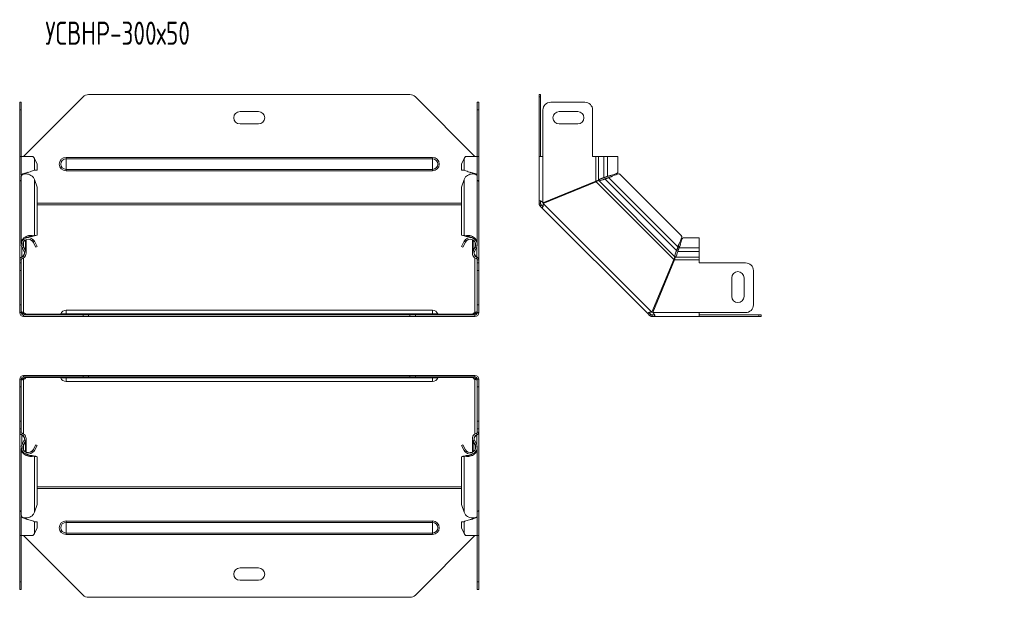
# Model space of a CAD drawing. Header units: millimetres. Extents: x -103 to 674, y -4030 to 292.
# Tile 4 of 10: x -103 to 534, y -2328 to -1955. Entities that reach past the tile are written whole.
import ezdxf

# ---------------------------------------------------------------- set-up
doc = ezdxf.new("R2010")
doc.units = ezdxf.units.MM
doc.styles.add('SLDTEXTSTYLE0', font='TXT', dxfattribs={"width": 0.7, "bigfont": 'bigfont'})

msp = doc.modelspace()

# ---------------------------------------------------------------- linework, layer by layer
at = {"color": 7, "linetype": 'Continuous', "lineweight": 15}
for p, q in [((-61.84, -2004.5), (-100.37, -2043.03)), ((149.56, -2003.03), (-58.3, -2003.03)), ((191.63, -2043.03), (153.09, -2004.5)), ((233.08, -2003.03), (234.08, -2003.03)), ((233.08, -2004.5), (233.08, -2003.03)), ((233.08, -2004.5), (233.08, -2043.03)), ((234.08, -2003.03), (234.08, -2004.5)), ((234.08, -2004.5), (234.08, -2043.03)), ((-102.87, -2008.03), (-101.87, -2008.03)), ((-102.87, -2013.03), (-102.87, -2008.03)), ((-101.87, -2008.03), (-101.87, -2013.03)), ((193.13, -2008.03), (194.13, -2008.03)), ((193.13, -2013.03), (193.13, -2008.03)), ((194.13, -2008.03), (194.13, -2013.03)), ((262.73, -2008.03), (240.58, -2008.03)), ((-102.87, -2043.03), (-102.87, -2013.03)), ((-101.87, -2043.03), (-101.87, -2013.03)), ((51.63, -2014.03), (39.63, -2014.03)), ((193.13, -2043.03), (193.13, -2013.03)), ((194.13, -2043.03), (194.13, -2013.03)), ((235.58, -2013.03), (235.58, -2043.03)), ((258.08, -2014.03), (246.08, -2014.03)), ((267.73, -2043.03), (267.73, -2013.03)), ((39.63, -2022.03), (51.63, -2022.03)), ((246.08, -2022.03), (258.08, -2022.03)), ((-102.87, -2058.99), (-102.87, -2043.03)), ((-101.87, -2043.03), (-102.87, -2043.03)), ((-101.87, -2043.03), (-101.87, -2055.3)), ((-94.27, -2043.03), (-101.87, -2043.03)), ((-91.63, -2048.03), (-93.38, -2044.33)), ((184.63, -2044.33), (182.88, -2048.03)), ((193.13, -2043.03), (185.52, -2043.03)), ((193.13, -2055.3), (193.13, -2043.03)), ((194.13, -2043.03), (193.13, -2043.03)), ((194.13, -2058.99), (194.13, -2043.03)), ((233.08, -2071.85), (233.08, -2043.03)), ((235.58, -2043.03), (233.08, -2043.03)), ((269.73, -2043.03), (267.73, -2043.03)), ((271.46, -2043.03), (269.73, -2043.03)), ((275.04, -2043.03), (271.46, -2043.03)), ((275.04, -2043.03), (277.42, -2043.03)), ((284.07, -2043.03), (277.42, -2043.03)), ((284.07, -2053.31), (284.07, -2043.03)), ((-91.63, -2048.03), (-91.63, -2051.95)), ((182.88, -2048.03), (182.88, -2051.95)), ((-101.87, -2055.93), (-101.87, -2099.4)), ((-98.76, -2054.38), (-98.76, -2053.84)), ((-97.35, -2053.31), (-97.35, -2053.31)), ((-93.38, -2051.95), (-91.63, -2051.95)), ((184.63, -2051.95), (182.88, -2051.95)), ((188.6, -2053.31), (188.61, -2053.31)), ((190.01, -2053.84), (190.01, -2054.38)), ((193.13, -2099.4), (193.13, -2055.93)), ((275.04, -2056.78), (277.42, -2055.93)), ((275.04, -2056.78), (275.52, -2056.78)), ((275.52, -2056.78), (277.9, -2055.93)), ((278.21, -2056.87), (275.74, -2057.76)), ((278.54, -2056.53), (276.07, -2057.42)), ((277.42, -2055.93), (277.9, -2055.93)), ((278.54, -2056.53), (278.21, -2056.87)), ((325.11, -2094.36), (285.34, -2054.59)), ((-102.58, -2058.99), (-102.87, -2058.99)), ((-102.87, -2058.99), (-102.87, -2059.46)), ((-102.87, -2109.78), (-102.87, -2059.46)), ((-91.63, -2063), (-93.38, -2058.08)), ((-91.63, -2093.92), (-91.63, -2063)), ((184.63, -2058.08), (182.88, -2063)), ((182.88, -2093.92), (182.88, -2063)), ((193.83, -2058.99), (194.13, -2058.99)), ((194.13, -2058.99), (194.13, -2059.46)), ((194.13, -2109.78), (194.13, -2059.46)), ((269.73, -2058.99), (235.58, -2073.14)), ((235.77, -2073.6), (269.92, -2059.46)), ((274.51, -2058.14), (274.5, -2058.15)), ((275.74, -2057.76), (276.07, -2057.42)), ((234.08, -2071.85), (233.08, -2071.85)), ((233.08, -2073.41), (233.08, -2071.85)), ((234.08, -2073.41), (233.08, -2073.41)), ((234.52, -2074.47), (233.81, -2075.18)), ((234.91, -2076.28), (233.81, -2075.18)), ((234.08, -2073.41), (234.08, -2071.85)), ((235.62, -2075.57), (234.52, -2074.47)), ((235.62, -2075.57), (234.91, -2076.28)), ((234.91, -2076.28), (303.42, -2144.79)), ((-94.95, -2094.85), (-94.27, -2094.34)), ((-94.95, -2094.85), (-94.33, -2094.6)), ((-94.34, -2094.6), (-94.03, -2094.48)), ((-94.26, -2094.57), (-93.38, -2094.24)), ((-94.26, -2094.57), (-92.51, -2094.26)), ((-93.38, -2094.24), (-91.63, -2093.92)), ((-91.63, -2093.92), (-92.51, -2094.26)), ((182.88, -2093.92), (184.63, -2094.24)), ((183.76, -2094.26), (182.88, -2093.92)), ((183.76, -2094.26), (185.52, -2094.57)), ((185.52, -2094.57), (184.63, -2094.24)), ((185.29, -2094.48), (185.59, -2094.6)), ((186.21, -2094.85), (185.52, -2094.34)), ((185.59, -2094.6), (186.21, -2094.85)), ((-99.18, -2103.63), (-100.45, -2101.15)), ((-98.76, -2095.85), (-98.76, -2095.8)), ((-98.76, -2105.23), (-98.76, -2096.92)), ((-94.95, -2097.58), (-94.27, -2096.85)), ((-94.26, -2098.48), (-93.38, -2098)), ((-94.26, -2098.48), (-92.51, -2101.74)), ((-93.38, -2098), (-91.63, -2101.26)), ((-91.63, -2101.26), (-92.51, -2101.74)), ((182.88, -2101.26), (184.63, -2098)), ((183.76, -2101.74), (182.88, -2101.26)), ((183.76, -2101.74), (185.52, -2098.48)), ((185.52, -2098.48), (184.63, -2098)), ((186.21, -2097.58), (185.52, -2096.85)), ((190.01, -2095.8), (190.01, -2095.85)), ((190.01, -2096.92), (190.01, -2105.23)), ((190.43, -2103.63), (191.71, -2101.15)), ((321.94, -2103.96), (322.83, -2101.49)), ((322.28, -2103.63), (323.17, -2101.15)), ((322.83, -2101.49), (323.17, -2101.15)), ((336.67, -2095.63), (326.38, -2095.63)), ((336.67, -2102.28), (336.67, -2095.63)), ((-101.52, -2108.2), (-101.57, -2108.07)), ((-100.06, -2104.66), (-101.34, -2102.28)), ((-99.18, -2104.18), (-100.45, -2101.8)), ((-99.42, -2103.72), (-99.18, -2103.63)), ((190.43, -2104.18), (191.71, -2101.8)), ((190.43, -2103.63), (190.68, -2103.72)), ((191.31, -2104.66), (192.59, -2102.28)), ((192.75, -2108.24), (192.82, -2108.07)), ((321.55, -2105.2), (321.56, -2105.19)), ((321.94, -2103.96), (322.28, -2103.63)), ((322.47, -2105.79), (322.47, -2105.81)), ((323.77, -2101.8), (322.92, -2104.18)), ((323.77, -2102.28), (322.92, -2104.66)), ((322.92, -2104.66), (322.92, -2104.18)), ((323.77, -2101.8), (323.77, -2102.28)), ((336.67, -2104.66), (336.67, -2102.28)), ((336.67, -2108.24), (336.67, -2104.66)), ((-102.87, -2109.78), (-102.87, -2109.97)), ((-102.87, -2111.97), (-102.87, -2109.97)), ((-102.87, -2111.97), (-101.87, -2111.97)), ((-102.87, -2116.97), (-102.87, -2111.97)), ((-101.87, -2111.97), (-101.87, -2109.97)), ((-101.87, -2111.97), (-101.87, -2116.97)), ((193.13, -2111.97), (193.13, -2109.97)), ((193.13, -2111.97), (194.13, -2111.97)), ((193.13, -2116.97), (193.13, -2111.97)), ((194.13, -2109.78), (194.13, -2109.97)), ((194.13, -2111.97), (194.13, -2109.97)), ((194.13, -2111.97), (194.13, -2116.97)), ((320.24, -2109.78), (306.1, -2143.93)), ((306.56, -2144.12), (320.7, -2109.97)), ((336.67, -2109.97), (336.67, -2108.24)), ((336.67, -2111.97), (336.67, -2109.97)), ((366.67, -2111.97), (336.67, -2111.97)), ((-102.87, -2139.12), (-102.87, -2116.97)), ((-101.87, -2139.12), (-101.87, -2116.97)), ((193.13, -2139.12), (193.13, -2116.97)), ((194.13, -2139.12), (194.13, -2116.97)), ((371.67, -2139.12), (371.67, -2116.97)), ((357.67, -2121.62), (357.67, -2133.62)), ((365.67, -2133.62), (365.67, -2121.62)), ((-102.87, -2144.12), (-102.87, -2139.12)), ((-101.87, -2139.12), (-101.87, -2144.12)), ((193.13, -2144.12), (193.13, -2139.12)), ((194.13, -2139.12), (194.13, -2144.12)), ((-101.87, -2144.12), (-102.87, -2144.12)), ((-100.37, -2144.08), (-100.37, -2144.79)), ((-100.37, -2146.62), (-100.37, -2145.62)), ((-100.37, -2145.62), (-61.84, -2145.62)), ((-98.88, -2145.18), (-98.88, -2145.62)), ((164.13, -2142.62), (-72.87, -2142.62)), ((-61.84, -2145.62), (-58.3, -2145.62)), ((-58.3, -2145.62), (149.56, -2145.62)), ((149.56, -2145.62), (153.09, -2145.62)), ((153.09, -2145.62), (191.63, -2145.62)), ((190.13, -2145.18), (190.13, -2145.62)), ((191.63, -2144.08), (191.63, -2144.79)), ((191.63, -2146.62), (191.63, -2145.62)), ((194.13, -2144.12), (193.13, -2144.12)), ((304.13, -2144.08), (303.42, -2144.79)), ((304.52, -2145.89), (303.42, -2144.79)), ((305.23, -2145.18), (304.13, -2144.08)), ((305.23, -2145.18), (304.52, -2145.89)), ((307.84, -2145.62), (306.29, -2145.62)), ((306.29, -2145.62), (306.29, -2146.62)), ((307.84, -2145.62), (307.84, -2146.62)), ((336.67, -2146.62), (336.67, -2144.12)), ((336.67, -2144.12), (366.67, -2144.12)), ((336.67, -2145.62), (375.2, -2145.62)), ((375.2, -2145.62), (376.67, -2145.62)), ((376.67, -2145.62), (376.67, -2146.62)), ((-100.37, -2146.62), (-61.84, -2146.62)), ((-58.3, -2146.62), (-61.84, -2146.62)), ((-58.3, -2146.62), (149.56, -2146.62)), ((153.09, -2146.62), (149.56, -2146.62)), ((153.09, -2146.62), (191.63, -2146.62)), ((307.84, -2146.62), (306.29, -2146.62)), ((336.67, -2146.62), (307.84, -2146.62)), ((336.67, -2146.62), (375.2, -2146.62)), ((376.67, -2146.62), (375.2, -2146.62)), ((-102.87, -2192.22), (-102.87, -2187.22)), ((-102.87, -2187.22), (-101.87, -2187.22)), ((-101.87, -2187.22), (-101.87, -2192.22)), ((-100.37, -2184.72), (-100.37, -2185.72)), ((-61.84, -2184.72), (-100.37, -2184.72)), ((-61.84, -2185.72), (-100.37, -2185.72)), ((-100.37, -2187.26), (-100.37, -2186.55)), ((-98.88, -2186.15), (-98.88, -2185.72)), ((-72.87, -2188.72), (164.13, -2188.72)), ((-61.84, -2184.72), (-58.3, -2184.72)), ((-58.3, -2185.72), (-61.84, -2185.72)), ((149.56, -2184.72), (-58.3, -2184.72)), ((149.56, -2185.72), (-58.3, -2185.72)), ((149.56, -2184.72), (153.09, -2184.72)), ((153.09, -2185.72), (149.56, -2185.72)), ((191.63, -2184.72), (153.09, -2184.72)), ((191.63, -2185.72), (153.09, -2185.72)), ((190.13, -2186.15), (190.13, -2185.72)), ((191.63, -2184.72), (191.63, -2185.72)), ((191.63, -2187.26), (191.63, -2186.55)), ((193.13, -2187.22), (194.13, -2187.22)), ((193.13, -2192.22), (193.13, -2187.22)), ((194.13, -2187.22), (194.13, -2192.22)), ((-102.87, -2214.37), (-102.87, -2192.22)), ((-101.87, -2214.37), (-101.87, -2192.22)), ((193.13, -2214.37), (193.13, -2192.22)), ((194.13, -2214.37), (194.13, -2192.22)), ((-102.87, -2219.37), (-102.87, -2214.37)), ((-101.87, -2214.37), (-101.87, -2219.37)), ((193.13, -2219.37), (193.13, -2214.37)), ((194.13, -2214.37), (194.13, -2219.37)), ((-101.87, -2219.37), (-102.87, -2219.37)), ((-102.87, -2221.37), (-102.87, -2219.37)), ((-102.87, -2221.37), (-102.87, -2221.56)), ((-102.87, -2271.88), (-102.87, -2221.56)), ((-101.87, -2221.37), (-101.87, -2219.37)), ((194.13, -2219.37), (193.13, -2219.37)), ((193.13, -2221.37), (193.13, -2219.37)), ((194.13, -2221.37), (194.13, -2219.37)), ((194.13, -2221.37), (194.13, -2221.56)), ((194.13, -2271.88), (194.13, -2221.56)), ((-101.57, -2223.27), (-101.5, -2223.09)), ((-100.06, -2226.68), (-101.34, -2229.06)), ((-99.18, -2227.15), (-100.45, -2229.53)), ((-100.45, -2230.18), (-99.18, -2227.71)), ((-99.42, -2227.61), (-99.18, -2227.71)), ((-98.76, -2234.42), (-98.76, -2226.1)), ((190.01, -2226.1), (190.01, -2234.42)), ((190.43, -2227.15), (191.71, -2229.53)), ((190.43, -2227.71), (190.68, -2227.61)), ((191.71, -2230.18), (190.43, -2227.71)), ((191.31, -2226.68), (192.59, -2229.06)), ((192.77, -2223.14), (192.82, -2223.27)), ((-101.87, -2231.94), (-101.87, -2275.4)), ((-94.95, -2233.76), (-94.27, -2234.49)), ((-92.51, -2229.6), (-94.26, -2232.86)), ((-94.26, -2232.86), (-93.38, -2233.33)), ((-91.63, -2230.07), (-93.38, -2233.33)), ((-92.51, -2229.6), (-91.63, -2230.07)), ((182.88, -2230.07), (183.76, -2229.6)), ((184.63, -2233.33), (182.88, -2230.07)), ((185.52, -2232.86), (183.76, -2229.6)), ((185.52, -2232.86), (184.63, -2233.33)), ((186.21, -2233.76), (185.52, -2234.49)), ((193.13, -2275.4), (193.13, -2231.94)), ((-98.76, -2235.54), (-98.76, -2235.49)), ((-94.95, -2236.48), (-94.27, -2237)), ((-94.33, -2236.74), (-94.95, -2236.48)), ((-94.03, -2236.85), (-94.34, -2236.74)), ((-94.26, -2236.77), (-93.38, -2237.1)), ((-92.51, -2237.08), (-94.26, -2236.77)), ((-91.63, -2237.41), (-93.38, -2237.1)), ((-92.51, -2237.08), (-91.63, -2237.41)), ((-91.63, -2268.34), (-91.63, -2237.41)), ((182.88, -2237.41), (183.76, -2237.08)), ((184.63, -2237.1), (182.88, -2237.41)), ((182.88, -2268.34), (182.88, -2237.41)), ((185.52, -2236.77), (183.76, -2237.08)), ((185.52, -2236.77), (184.63, -2237.1)), ((185.59, -2236.74), (185.29, -2236.85)), ((186.21, -2236.48), (185.52, -2237)), ((186.21, -2236.48), (185.59, -2236.74)), ((190.01, -2235.49), (190.01, -2235.54)), ((-102.87, -2271.88), (-102.87, -2272.34)), ((-102.87, -2288.3), (-102.87, -2272.34)), ((-102.87, -2272.34), (-102.58, -2272.34)), ((-93.38, -2273.26), (-91.63, -2268.34)), ((182.88, -2268.34), (184.63, -2273.26)), ((193.83, -2272.34), (194.13, -2272.34)), ((194.13, -2271.88), (194.13, -2272.34)), ((194.13, -2288.3), (194.13, -2272.34)), ((-101.87, -2276.03), (-101.87, -2288.3)), ((-98.76, -2277.5), (-98.76, -2276.95)), ((-97.35, -2278.02), (-97.35, -2278.02)), ((-91.63, -2279.39), (-93.38, -2279.39)), ((-91.63, -2283.3), (-91.63, -2279.39)), ((182.88, -2283.3), (182.88, -2279.39)), ((182.88, -2279.39), (184.63, -2279.39)), ((188.61, -2278.02), (188.6, -2278.02)), ((190.01, -2276.95), (190.01, -2277.5)), ((193.13, -2288.3), (193.13, -2276.03)), ((-93.38, -2287), (-91.63, -2283.3)), ((182.88, -2283.3), (184.63, -2287)), ((-102.87, -2288.3), (-101.87, -2288.3)), ((-102.87, -2318.3), (-102.87, -2288.3)), ((-101.87, -2288.3), (-94.27, -2288.3)), ((-101.87, -2318.3), (-101.87, -2288.3)), ((-100.37, -2288.3), (-61.84, -2326.84)), ((153.09, -2326.84), (191.63, -2288.3)), ((185.52, -2288.3), (193.13, -2288.3)), ((193.13, -2288.3), (194.13, -2288.3)), ((193.13, -2318.3), (193.13, -2288.3)), ((194.13, -2318.3), (194.13, -2288.3)), ((39.63, -2309.3), (51.63, -2309.3)), ((51.63, -2317.3), (39.63, -2317.3)), ((-102.87, -2323.3), (-102.87, -2318.3)), ((-101.87, -2323.3), (-102.87, -2323.3)), ((-101.87, -2318.3), (-101.87, -2323.3)), ((193.13, -2323.3), (193.13, -2318.3)), ((194.13, -2323.3), (193.13, -2323.3)), ((194.13, -2318.3), (194.13, -2323.3)), ((-58.3, -2328.3), (149.56, -2328.3))]:
    msp.add_line(p, q, dxfattribs=at)
at = {"color": 7, "linetype": 'Continuous', "lineweight": 0}
for p, q in [((234.08, -2004.5), (233.08, -2004.5)), ((-101.87, -2013.03), (-102.87, -2013.03)), ((194.13, -2013.03), (193.13, -2013.03)), ((-93.38, -2044.33), (-93.38, -2051.95)), ((-72.87, -2044.6), (-72.87, -2043.67)), ((-72.87, -2043.67), (164.13, -2043.67)), ((164.13, -2044.6), (164.13, -2043.67)), ((184.63, -2044.33), (184.63, -2051.95)), ((235.58, -2073.14), (235.58, -2043.03)), ((269.73, -2058.99), (269.73, -2043.03)), ((271.46, -2043.03), (271.46, -2058.47)), ((275.04, -2043.03), (275.04, -2056.78)), ((277.42, -2043.03), (277.42, -2055.93)), ((-72.87, -2051.47), (-72.87, -2044.6)), ((-72.87, -2044.6), (164.13, -2044.6)), ((164.13, -2051.47), (164.13, -2044.6)), ((-99.18, -2054.01), (-99.18, -2054.41)), ((-72.87, -2051.47), (164.13, -2051.47)), ((-72.87, -2052.4), (-72.87, -2051.47)), ((-72.87, -2052.4), (164.13, -2052.4)), ((164.13, -2052.4), (164.13, -2051.47)), ((190.43, -2054.01), (190.43, -2054.41)), ((322.83, -2101.49), (278.21, -2056.87)), ((-93.38, -2094.24), (-93.38, -2058.08)), ((184.63, -2094.24), (184.63, -2058.08)), ((320.24, -2109.78), (269.92, -2059.46)), ((320.97, -2108.07), (271.63, -2058.72)), ((321.94, -2103.96), (275.74, -2057.76)), ((182.88, -2073.41), (-91.63, -2073.41)), ((182.88, -2074.47), (-91.63, -2074.47)), ((306.1, -2143.93), (235.77, -2073.6)), ((-100.45, -2101.15), (-100.45, -2098.48)), ((-99.18, -2103.63), (-99.18, -2097.13)), ((190.43, -2103.63), (190.43, -2097.13)), ((191.71, -2101.15), (191.71, -2098.48)), ((-101.57, -2108.07), (-101.57, -2101.77)), ((-101.34, -2102.28), (-100.45, -2101.8)), ((-100.06, -2104.66), (-99.18, -2104.18)), ((191.31, -2104.66), (190.43, -2104.18)), ((192.59, -2102.28), (191.71, -2101.8)), ((192.82, -2108.07), (192.82, -2101.77)), ((336.67, -2104.66), (322.92, -2104.66)), ((336.67, -2102.28), (323.77, -2102.28)), ((-102.87, -2109.97), (-101.87, -2109.97)), ((-101.57, -2108.24), (-101.29, -2109.2)), ((-100.37, -2108.79), (-100.37, -2144.08)), ((191.63, -2108.79), (191.63, -2144.08)), ((192.82, -2108.24), (192.55, -2109.2)), ((194.13, -2109.97), (193.13, -2109.97)), ((336.67, -2109.97), (320.7, -2109.97)), ((336.67, -2108.24), (321.23, -2108.24)), ((-101.87, -2116.97), (-102.87, -2116.97)), ((194.13, -2116.97), (193.13, -2116.97)), ((-102.87, -2139.12), (-101.87, -2139.12)), ((193.13, -2139.12), (194.13, -2139.12)), ((-98.88, -2145.18), (-76.41, -2145.18)), ((-76.31, -2144.98), (-72.87, -2144.98)), ((-72.87, -2142.62), (-72.87, -2144.98)), ((-72.87, -2144.98), (-72.87, -2145.62)), ((-72.87, -2144.98), (164.13, -2144.98)), ((-61.84, -2146.62), (-61.84, -2145.62)), ((-58.3, -2145.62), (-58.3, -2146.62)), ((149.56, -2146.62), (149.56, -2145.62)), ((153.09, -2145.62), (153.09, -2146.62)), ((164.13, -2142.62), (164.13, -2144.98)), ((164.13, -2144.98), (164.13, -2145.62)), ((167.56, -2144.98), (164.13, -2144.98)), ((167.67, -2145.18), (190.13, -2145.18)), ((336.67, -2144.12), (306.56, -2144.12)), ((375.2, -2146.62), (375.2, -2145.62)), ((-100.37, -2187.26), (-100.37, -2222.55)), ((-76.41, -2186.15), (-98.88, -2186.15)), ((-76.31, -2186.36), (-72.87, -2186.36)), ((-72.87, -2186.36), (-72.87, -2185.72)), ((-72.87, -2186.36), (164.13, -2186.36)), ((-72.87, -2188.72), (-72.87, -2186.36)), ((-61.84, -2185.72), (-61.84, -2184.72)), ((-58.3, -2184.72), (-58.3, -2185.72)), ((149.56, -2185.72), (149.56, -2184.72)), ((153.09, -2184.72), (153.09, -2185.72)), ((164.13, -2186.36), (164.13, -2185.72)), ((167.56, -2186.36), (164.13, -2186.36)), ((164.13, -2188.72), (164.13, -2186.36)), ((190.13, -2186.15), (167.67, -2186.15)), ((191.63, -2187.26), (191.63, -2222.55)), ((-101.87, -2192.22), (-102.87, -2192.22)), ((194.13, -2192.22), (193.13, -2192.22)), ((-102.87, -2214.37), (-101.87, -2214.37)), ((193.13, -2214.37), (194.13, -2214.37)), ((-102.87, -2221.37), (-101.87, -2221.37)), ((-101.57, -2223.1), (-101.29, -2222.13)), ((192.82, -2223.1), (192.55, -2222.13)), ((194.13, -2221.37), (193.13, -2221.37)), ((-101.57, -2229.57), (-101.57, -2223.27)), ((-101.34, -2229.06), (-100.45, -2229.53)), ((-100.06, -2226.68), (-99.18, -2227.15)), ((-99.18, -2234.2), (-99.18, -2227.71)), ((191.31, -2226.68), (190.43, -2227.15)), ((190.43, -2234.2), (190.43, -2227.71)), ((192.59, -2229.06), (191.71, -2229.53)), ((192.82, -2229.57), (192.82, -2223.27)), ((-100.45, -2232.86), (-100.45, -2230.18)), ((191.71, -2232.86), (191.71, -2230.18)), ((-93.38, -2273.26), (-93.38, -2237.1)), ((184.63, -2273.26), (184.63, -2237.1)), ((-91.63, -2256.87), (182.88, -2256.87)), ((-91.63, -2257.93), (182.88, -2257.93)), ((-99.18, -2277.33), (-99.18, -2276.92)), ((-93.38, -2287), (-93.38, -2279.39)), ((-72.87, -2278.94), (-72.87, -2279.87)), ((-72.87, -2278.94), (164.13, -2278.94)), ((-72.87, -2279.87), (-72.87, -2286.74)), ((-72.87, -2279.87), (164.13, -2279.87)), ((164.13, -2278.94), (164.13, -2279.87)), ((164.13, -2279.87), (164.13, -2286.74)), ((184.63, -2287), (184.63, -2279.39)), ((190.43, -2277.33), (190.43, -2276.92)), ((-72.87, -2286.74), (164.13, -2286.74)), ((-72.87, -2286.74), (-72.87, -2287.67)), ((-72.87, -2287.67), (164.13, -2287.67)), ((164.13, -2286.74), (164.13, -2287.67)), ((-102.87, -2318.3), (-101.87, -2318.3)), ((193.13, -2318.3), (194.13, -2318.3))]:
    msp.add_line(p, q, dxfattribs=at)
at = {"color": 7, "linetype": 'Continuous', "lineweight": 15}
for centre, radius, start, end in [((-58.3, -2008.03), 5, 90, 135), ((149.56, -2008.03), 5, 45, 90), ((240.58, -2013.03), 5, 90, 180), ((262.73, -2013.03), 5, 0, 90), ((39.63, -2018.03), 4, 90, 270), ((51.63, -2018.03), 4, 270, 90), ((246.08, -2018.03), 4, 90, 270), ((258.08, -2018.03), 4, 270, 90), ((-97.36, -2100.14), 4.52, 46.79215, 208.24059), ((-97.36, -2100.14), 3.52, 46.79215, 208.24059), ((188.61, -2100.14), 4.52, 331.75941, 133.20785), ((188.61, -2100.14), 3.52, 331.75941, 133.20785), ((-102.26, -2105.84), 2.5, 286.03023, 28.24059), ((-102.26, -2105.84), 3.5, 286.03023, 28.24059), ((193.51, -2105.84), 3.5, 151.75941, 253.96977), ((193.51, -2105.84), 2.5, 151.75941, 253.96977), ((-101.07, -2109.97), 1.8, 106.03023, 180), ((-101.07, -2109.97), 0.8, 106.03023, 180), ((192.33, -2109.97), 0.8, 0, 73.96977), ((192.33, -2109.97), 1.8, 0, 73.96977), ((366.67, -2116.97), 5, 0, 90), ((361.67, -2121.62), 4, 0, 180), ((361.67, -2133.62), 4, 180, 0), ((366.67, -2139.12), 5, 270, 0), ((-100.37, -2144.12), 2.5, 180, 270), ((-100.37, -2144.12), 1.5, 180, 270), ((-100.83, -2146.27), 2.23, 29.08976, 78.30237), ((-100.93, -2147.17), 2.44, 39.25557, 76.91086), ((-77.24, -2144.62), 1, 270, 338.97733), ((-72.87, -2146.3), 3.68, 90, 158.97733), ((164.13, -2146.3), 3.68, 21.02267, 90), ((168.49, -2144.62), 1, 201.02267, 270), ((192.08, -2146.27), 2.23, 101.69763, 150.91024), ((192.13, -2147.09), 2.36, 102.42031, 141.41326), ((191.63, -2144.12), 1.5, 270, 0), ((191.63, -2144.12), 2.5, 270, 0), ((-100.37, -2187.22), 2.5, 90, 180), ((-100.37, -2187.22), 1.5, 90, 180), ((-100.88, -2184.24), 2.36, 282.42031, 321.41326), ((-100.83, -2185.07), 2.23, 281.69763, 330.91024), ((-77.24, -2186.72), 1, 21.02267, 90), ((-72.87, -2185.04), 3.68, 201.02267, 270), ((164.13, -2185.04), 3.68, 270, 338.97733), ((168.49, -2186.72), 1, 90, 158.97733), ((192.08, -2185.07), 2.23, 209.08976, 258.30237), ((192.18, -2184.17), 2.44, 219.25557, 256.91086), ((191.63, -2187.22), 2.5, 0, 90), ((191.63, -2187.22), 1.5, 0, 90), ((-101.07, -2221.37), 1.8, 180, 253.96977), ((-101.07, -2221.37), 0.8, 180, 253.96977), ((-102.26, -2225.5), 3.5, 331.75941, 73.96977), ((193.51, -2225.5), 3.5, 106.03023, 208.24059), ((192.33, -2221.37), 0.8, 286.03023, 0), ((192.33, -2221.37), 1.8, 286.03023, 0), ((-97.36, -2231.2), 4.52, 151.75941, 313.20785), ((-102.26, -2225.5), 2.5, 331.75941, 73.96977), ((188.61, -2231.2), 4.52, 226.79215, 28.24059), ((193.51, -2225.5), 2.5, 106.03023, 208.24059), ((-97.36, -2231.2), 3.51, 151.75941, 313.20785), ((188.61, -2231.2), 3.51, 226.79215, 28.24059), ((39.63, -2313.3), 4, 90, 270), ((51.63, -2313.3), 4, 270, 90), ((-58.3, -2323.3), 5, 225, 270), ((149.56, -2323.3), 5, 270, 315)]:
    msp.add_arc(centre, radius, start, end, dxfattribs=at)
at = {"color": 7, "linetype": 'Continuous', "lineweight": 0}
for centre, radius, start, end in [((-72.87, -2048.03), 4.37, 90, 270), ((164.13, -2048.03), 4.37, 270, 90), ((-72.87, -2048.03), 3.43, 90, 270), ((164.13, -2048.03), 3.43, 270, 90), ((-72.87, -2283.3), 4.37, 90, 270), ((-72.87, -2283.3), 3.43, 90, 270), ((164.13, -2283.3), 4.37, 270, 90), ((164.13, -2283.3), 3.43, 270, 90)]:
    msp.add_arc(centre, radius, start, end, dxfattribs=at)
at = {"color": 7, "linetype": 'Continuous', "lineweight": 15}
for points in [[(-93.38, -2044.33), (-93.61, -2043.9), (-93.91, -2043.47), (-94.27, -2043.03)], [(185.52, -2043.03), (185.17, -2043.47), (184.87, -2043.9), (184.63, -2044.33)], [(-93.38, -2058.08), (-93.61, -2057.47), (-93.91, -2056.88), (-94.27, -2056.34)], [(185.52, -2056.34), (185.17, -2056.88), (184.87, -2057.47), (184.63, -2058.08)], [(-94.27, -2094.34), (-93.91, -2094.27), (-93.61, -2094.24), (-93.38, -2094.24)], [(184.63, -2094.24), (184.87, -2094.24), (185.17, -2094.27), (185.52, -2094.34)], [(-94.95, -2097.58), (-94.67, -2097.84), (-94.44, -2098.14), (-94.26, -2098.48)], [(-94.27, -2096.85), (-93.91, -2097.18), (-93.61, -2097.57), (-93.38, -2098)], [(184.63, -2098), (184.87, -2097.57), (185.17, -2097.18), (185.52, -2096.85)], [(185.52, -2098.48), (185.69, -2098.14), (185.93, -2097.84), (186.21, -2097.58)], [(190.13, -2145.18), (190.07, -2145.33), (190.04, -2145.45), (190.04, -2145.52)], [(-98.88, -2186.15), (-98.81, -2186), (-98.78, -2185.89), (-98.78, -2185.82)], [(-94.26, -2232.86), (-94.44, -2233.19), (-94.67, -2233.5), (-94.95, -2233.76)], [(-93.38, -2233.33), (-93.61, -2233.76), (-93.91, -2234.15), (-94.27, -2234.49)], [(185.52, -2234.49), (185.17, -2234.15), (184.87, -2233.76), (184.63, -2233.33)], [(186.21, -2233.76), (185.93, -2233.5), (185.69, -2233.19), (185.52, -2232.86)], [(-93.38, -2237.1), (-93.61, -2237.1), (-93.91, -2237.07), (-94.27, -2237)], [(185.52, -2237), (185.17, -2237.07), (184.87, -2237.1), (184.63, -2237.1)], [(-94.27, -2274.99), (-93.91, -2274.45), (-93.61, -2273.87), (-93.38, -2273.26)], [(184.63, -2273.26), (184.87, -2273.87), (185.17, -2274.45), (185.52, -2274.99)], [(-94.27, -2288.3), (-93.91, -2287.87), (-93.61, -2287.44), (-93.38, -2287)], [(184.63, -2287), (184.87, -2287.44), (185.17, -2287.87), (185.52, -2288.3)]]:
    msp.add_open_spline(points, degree=3, dxfattribs=at)
for points, knots in [([(-94.27, -2056.34), (-94.69, -2055.98), (-95.54, -2055.24), (-97.13, -2054.59), (-98.73, -2054.31), (-100.17, -2054.43), (-101.24, -2054.86), (-101.83, -2055.41), (-101.81, -2055.79), (-101.81, -2055.94)], [0, 0, 0, 0, 0.151489, 0.302978, 0.454467, 0.605956, 0.757445, 0.908934, 1, 1, 1, 1]), ([(-101.81, -2055.3), (-101.8, -2055.18), (-101.77, -2054.89), (-100.93, -2054.44), (-99.55, -2053.94), (-97.82, -2053.44), (-96.03, -2052.94), (-94.4, -2052.45), (-93.72, -2052.12), (-93.38, -2051.95)], [0, 0, 0, 0, 0.110592, 0.258827, 0.407062, 0.555296, 0.703531, 0.851765, 1, 1, 1, 1]), ([(-100.17, -2054.5), (-100.14, -2054.48), (-99.9, -2054.29), (-99.04, -2053.94), (-98.05, -2053.56), (-97.48, -2053.36), (-97.36, -2053.31)], [0, 0, 0, 0, 0.05626, 0.474517, 0.892775, 1, 1, 1, 1]), ([(184.63, -2051.95), (184.97, -2052.12), (185.65, -2052.45), (187.28, -2052.94), (189.07, -2053.44), (190.81, -2053.94), (192.18, -2054.44), (193.02, -2054.89), (193.05, -2055.18), (193.06, -2055.3)], [0, 0, 0, 0, 0.1482346, 0.2964692, 0.4447038, 0.5929384, 0.741173, 0.8894076, 1, 1, 1, 1]), ([(193.06, -2055.94), (193.07, -2055.79), (193.08, -2055.41), (192.49, -2054.86), (191.42, -2054.43), (189.98, -2054.31), (188.39, -2054.59), (186.79, -2055.24), (185.94, -2055.98), (185.52, -2056.34)], [0, 0, 0, 0, 0.091066, 0.242555, 0.394044, 0.545533, 0.697022, 0.848511, 1, 1, 1, 1]), ([(188.61, -2053.31), (188.73, -2053.36), (189.3, -2053.56), (190.29, -2053.94), (191.16, -2054.29), (191.39, -2054.48), (191.42, -2054.5)], [0, 0, 0, 0, 0.107225, 0.525483, 0.94374, 1, 1, 1, 1]), ([(271.46, -2058.47), (271.51, -2058.39), (271.58, -2058.32), (271.76, -2058.18), (271.87, -2058.11), (272.11, -2057.97), (272.25, -2057.9), (272.55, -2057.76), (272.72, -2057.69), (273.06, -2057.55), (273.24, -2057.48), (273.61, -2057.34), (273.79, -2057.27), (274.16, -2057.13), (274.35, -2057.06), (274.71, -2056.92), (274.88, -2056.85), (275.04, -2056.78)], [0, 0, 0, 0, 0.125, 0.125, 0.25, 0.25, 0.375, 0.375, 0.5, 0.5, 0.625, 0.625, 0.75, 0.75, 0.875, 0.875, 1, 1, 1, 1]), ([(273.86, -2057.24), (273.99, -2057.21), (274.56, -2057.06), (275.1, -2056.9), (275.52, -2056.78)], [0, 0, 0, 0, 0.218513, 1, 1, 1, 1]), ([(277.42, -2055.93), (277.98, -2055.76), (279.08, -2055.43), (280.9, -2054.93), (282.5, -2054.44), (283.61, -2053.94), (284.12, -2053.56), (284.03, -2053.36), (284.01, -2053.31)], [0, 0, 0, 0, 0.190333, 0.380667, 0.571, 0.761334, 0.951667, 1, 1, 1, 1]), ([(277.9, -2055.93), (278.33, -2055.76), (278.84, -2055.56), (279.39, -2055.36), (279.48, -2055.33)], [0, 0, 0, 0, 0.8348496, 1, 1, 1, 1]), ([(285.32, -2054.61), (285.18, -2054.51), (284.88, -2054.3), (283.96, -2054.43), (282.71, -2054.85), (281.24, -2055.5), (279.67, -2056.23), (278.7, -2056.66), (278.21, -2056.87)], [0, 0, 0, 0, 0.146742, 0.317393, 0.488045, 0.658697, 0.829348, 1, 1, 1, 1]), ([(280.3, -2055.94), (280.13, -2056), (279.53, -2056.21), (278.95, -2056.4), (278.54, -2056.53)], [0, 0, 0, 0, 0.285899, 1, 1, 1, 1]), ([(-102.87, -2058.99), (-102.85, -2058.95), (-102.82, -2058.86), (-102.53, -2058.73), (-102.2, -2058.62), (-101.95, -2058.56), (-101.87, -2058.54)], [0, 0, 0, 0, 0.292327, 0.584654, 0.87698, 1, 1, 1, 1]), ([(-101.87, -2058.75), (-101.95, -2058.76), (-102.2, -2058.78), (-102.53, -2058.93), (-102.82, -2059.17), (-102.85, -2059.36), (-102.87, -2059.46)], [0, 0, 0, 0, 0.12302, 0.415346, 0.707673, 1, 1, 1, 1]), ([(193.13, -2058.54), (193.2, -2058.56), (193.46, -2058.62), (193.78, -2058.73), (194.07, -2058.86), (194.11, -2058.95), (194.13, -2058.99)], [0, 0, 0, 0, 0.12302, 0.415346, 0.707673, 1, 1, 1, 1]), ([(194.13, -2059.46), (194.11, -2059.36), (194.07, -2059.17), (193.78, -2058.93), (193.46, -2058.78), (193.2, -2058.76), (193.13, -2058.75)], [0, 0, 0, 0, 0.292327, 0.584654, 0.87698, 1, 1, 1, 1]), ([(269.73, -2058.99), (270.12, -2058.91), (270.5, -2058.82), (271.12, -2058.64), (271.35, -2058.55), (271.46, -2058.47)], [0, 0, 0, 0, 0.5, 0.5, 1, 1, 1, 1]), ([(271.63, -2058.72), (271.48, -2058.72), (271.23, -2058.8), (270.63, -2059.07), (270.28, -2059.26), (269.92, -2059.46)], [0, 0, 0, 0, 0.5, 0.5, 1, 1, 1, 1]), ([(275.74, -2057.76), (275.38, -2057.86), (274.98, -2057.99), (274.2, -2058.25), (273.8, -2058.38), (273.06, -2058.61), (272.71, -2058.7), (272.1, -2058.78), (271.84, -2058.78), (271.63, -2058.72)], [0, 0, 0, 0, 0.25, 0.25, 0.5, 0.5, 0.75, 0.75, 1, 1, 1, 1]), ([(276.07, -2057.42), (275.84, -2057.52), (275.37, -2057.73), (274.84, -2057.99), (274.55, -2058.12), (274.51, -2058.14)], [0, 0, 0, 0, 0.4643037, 0.9286074, 1, 1, 1, 1]), ([(233.08, -2071.85), (233.08, -2071.84), (233.08, -2071.83), (233.1, -2071.8), (233.12, -2071.78), (233.15, -2071.76), (233.19, -2071.75), (233.23, -2071.74), (233.29, -2071.73), (233.34, -2071.73), (233.41, -2071.73), (233.48, -2071.74), (233.55, -2071.75), (233.62, -2071.76), (233.7, -2071.78), (233.79, -2071.8), (233.87, -2071.82), (233.96, -2071.85), (234.04, -2071.88), (234.13, -2071.92), (234.28, -2071.99), (234.5, -2072.1), (234.78, -2072.3), (235.06, -2072.54), (235.33, -2072.82), (235.49, -2073.03), (235.58, -2073.14)], [0, 0, 0, 0, 0.03577, 0.070797, 0.105097, 0.138688, 0.171589, 0.203818, 0.235397, 0.266348, 0.296694, 0.326462, 0.355676, 0.384366, 0.41256, 0.440291, 0.467591, 0.494494, 0.521037, 0.547256, 0.573191, 0.65226, 0.733301, 0.817558, 0.906139, 1, 1, 1, 1]), ([(233.81, -2075.18), (233.78, -2075.14), (233.71, -2075.07), (233.61, -2074.95), (233.52, -2074.83), (233.44, -2074.71), (233.37, -2074.58), (233.31, -2074.46), (233.25, -2074.33), (233.2, -2074.19), (233.16, -2074.06), (233.13, -2073.93), (233.11, -2073.8), (233.09, -2073.67), (233.08, -2073.54), (233.08, -2073.45), (233.08, -2073.41)], [0, 0, 0, 0, 0.07817, 0.155117, 0.230882, 0.305507, 0.379038, 0.451522, 0.523007, 0.593545, 0.663189, 0.731994, 0.800017, 0.867318, 0.933958, 1, 1, 1, 1]), ([(234.52, -2074.47), (234.37, -2074.32), (234.25, -2074.14), (234.11, -2073.78), (234.08, -2073.59), (234.08, -2073.41)], [0, 0, 0, 0, 0.5, 0.5, 1, 1, 1, 1]), ([(235.77, -2073.6), (235.78, -2073.68), (235.79, -2073.83), (235.81, -2074.04), (235.82, -2074.24), (235.83, -2074.41), (235.82, -2074.57), (235.82, -2074.71), (235.8, -2074.87), (235.76, -2075.06), (235.69, -2075.28), (235.62, -2075.48), (235.53, -2075.68), (235.45, -2075.85), (235.36, -2076), (235.28, -2076.11), (235.19, -2076.2), (235.11, -2076.27), (235.03, -2076.31), (234.96, -2076.32), (234.93, -2076.29), (234.91, -2076.28)], [0, 0, 0, 0, 0.05265, 0.101184, 0.145636, 0.186056, 0.222507, 0.255076, 0.283883, 0.336802, 0.391745, 0.449097, 0.509192, 0.572325, 0.625044, 0.680128, 0.737871, 0.798525, 0.86231, 0.929415, 1, 1, 1, 1]), ([(-101.81, -2099.4), (-101.81, -2099.09), (-101.83, -2098.27), (-101.24, -2096.99), (-100.17, -2095.74), (-98.73, -2094.8), (-97.13, -2094.24), (-95.54, -2094.07), (-94.69, -2094.25), (-94.27, -2094.34)], [0, 0, 0, 0, 0.091066, 0.242555, 0.394044, 0.545533, 0.697022, 0.848511, 1, 1, 1, 1]), ([(-99.04, -2096.01), (-98.84, -2095.84), (-98.27, -2095.39), (-97.18, -2094.97), (-95.94, -2094.73), (-95.28, -2094.81), (-94.95, -2094.85)], [0, 0, 0, 0, 0.16275, 0.441833, 0.720917, 1, 1, 1, 1]), ([(185.52, -2094.34), (185.94, -2094.25), (186.79, -2094.07), (188.39, -2094.24), (189.98, -2094.8), (191.42, -2095.74), (192.49, -2096.99), (193.08, -2098.27), (193.07, -2099.09), (193.06, -2099.4)], [0, 0, 0, 0, 0.151489, 0.302978, 0.454467, 0.605956, 0.757445, 0.908934, 1, 1, 1, 1]), ([(186.21, -2094.85), (186.54, -2094.81), (187.2, -2094.73), (188.43, -2094.97), (189.52, -2095.39), (190.08, -2095.84), (190.28, -2096)], [0, 0, 0, 0, 0.280247, 0.560493, 0.84074, 1, 1, 1, 1]), ([(322.83, -2101.49), (323.04, -2101), (323.46, -2100.03), (324.2, -2098.46), (324.84, -2096.99), (325.27, -2095.74), (325.4, -2094.82), (325.19, -2094.52), (325.09, -2094.38)], [0, 0, 0, 0, 0.170652, 0.341303, 0.511955, 0.682607, 0.853258, 1, 1, 1, 1]), ([(323.17, -2101.15), (323.3, -2100.75), (323.48, -2100.19), (323.69, -2099.61), (323.74, -2099.46)], [0, 0, 0, 0, 0.739821, 1, 1, 1, 1]), ([(326.38, -2095.69), (326.34, -2095.67), (326.13, -2095.57), (325.76, -2096.09), (325.26, -2097.2), (324.77, -2098.8), (324.27, -2100.62), (323.94, -2101.72), (323.77, -2102.28)], [0, 0, 0, 0, 0.048333, 0.238666, 0.429, 0.619333, 0.809667, 1, 1, 1, 1]), ([(324.37, -2100.22), (324.34, -2100.31), (324.14, -2100.86), (323.94, -2101.37), (323.77, -2101.8)], [0, 0, 0, 0, 0.16515, 1, 1, 1, 1]), ([(-102.87, -2109.78), (-102.87, -2109.42), (-102.74, -2109.07), (-102.28, -2108.47), (-101.94, -2108.22), (-101.57, -2108.07)], [0, 0, 0, 0, 0.5, 0.5, 1, 1, 1, 1]), ([(-101.57, -2108.07), (-101.23, -2107.83), (-100.55, -2107.36), (-99.88, -2106.33), (-99.81, -2105.58), (-99.78, -2105.23)], [0, 0, 0, 0, 0.345299, 0.690598, 1, 1, 1, 1]), ([(-98.77, -2105.23), (-98.77, -2105.18), (-98.74, -2104.88), (-98.86, -2104.33), (-99.07, -2103.86), (-99.18, -2103.63)], [0, 0, 0, 0, 0.095019, 0.547509, 1, 1, 1, 1]), ([(190.43, -2103.63), (190.32, -2103.86), (190.11, -2104.33), (189.99, -2104.96), (190.03, -2105.34), (190.04, -2105.47)], [0, 0, 0, 0, 0.396144, 0.792289, 1, 1, 1, 1]), ([(191.07, -2105.45), (191.1, -2105.72), (191.16, -2106.39), (191.8, -2107.36), (192.48, -2107.83), (192.82, -2108.07)], [0, 0, 0, 0, 0.2614631, 0.6307315, 1, 1, 1, 1]), ([(192.82, -2108.07), (193.2, -2108.22), (193.53, -2108.47), (194, -2109.07), (194.13, -2109.42), (194.13, -2109.78)], [0, 0, 0, 0, 0.5, 0.5, 1, 1, 1, 1]), ([(320.24, -2109.78), (320.43, -2109.42), (320.63, -2109.07), (320.9, -2108.47), (320.98, -2108.22), (320.97, -2108.07)], [0, 0, 0, 0, 0.5, 0.5, 1, 1, 1, 1]), ([(320.97, -2108.07), (320.92, -2107.86), (320.92, -2107.6), (321, -2106.99), (321.09, -2106.64), (321.31, -2105.9), (321.45, -2105.5), (321.71, -2104.71), (321.84, -2104.32), (321.94, -2103.96)], [0, 0, 0, 0, 0.25, 0.25, 0.5, 0.5, 0.75, 0.75, 1, 1, 1, 1]), ([(322.92, -2104.66), (322.78, -2104.98), (322.64, -2105.35), (322.36, -2106.09), (322.22, -2106.47), (321.94, -2107.15), (321.8, -2107.46), (321.52, -2107.96), (321.37, -2108.14), (321.23, -2108.24)], [0, 0, 0, 0, 0.25, 0.25, 0.5, 0.5, 0.75, 0.75, 1, 1, 1, 1]), ([(321.56, -2105.19), (321.58, -2105.15), (321.71, -2104.86), (321.97, -2104.33), (322.17, -2103.86), (322.28, -2103.63)], [0, 0, 0, 0, 0.071393, 0.535696, 1, 1, 1, 1]), ([(322.92, -2104.18), (322.85, -2104.42), (322.71, -2104.89), (322.56, -2105.46), (322.48, -2105.75), (322.47, -2105.79)], [0, 0, 0, 0, 0.464284, 0.928569, 1, 1, 1, 1]), ([(321.23, -2108.24), (321.15, -2108.35), (321.06, -2108.58), (320.88, -2109.2), (320.79, -2109.58), (320.7, -2109.97)], [0, 0, 0, 0, 0.5, 0.5, 1, 1, 1, 1]), ([(-100.37, -2144.79), (-100.58, -2144.75), (-100.98, -2144.68), (-101.48, -2144.53), (-101.73, -2144.42), (-101.82, -2144.38)], [0, 0, 0, 0, 0.40468, 0.77608, 1, 1, 1, 1]), ([(-100.37, -2144.08), (-100.5, -2144.05), (-100.73, -2143.99), (-101.07, -2143.88), (-101.34, -2143.77), (-101.55, -2143.69), (-101.7, -2143.65), (-101.76, -2143.67), (-101.78, -2143.68)], [0, 0, 0, 0, 0.192195, 0.365561, 0.525794, 0.680057, 0.841984, 1, 1, 1, 1]), ([(-98.88, -2145.62), (-98.81, -2145.62), (-98.78, -2145.57), (-98.78, -2145.42), (-98.81, -2145.31), (-98.88, -2145.18)], [0, 0, 0, 0, 0.5, 0.5, 1, 1, 1, 1]), ([(193.03, -2143.66), (193.01, -2143.66), (192.96, -2143.64), (192.8, -2143.69), (192.58, -2143.76), (192.3, -2143.87), (191.98, -2143.98), (191.75, -2144.05), (191.63, -2144.08)], [0, 0, 0, 0, 0.125035, 0.311974, 0.484769, 0.638193, 0.807797, 1, 1, 1, 1]), ([(193.08, -2144.37), (192.97, -2144.41), (192.71, -2144.52), (192.22, -2144.68), (191.83, -2144.75), (191.63, -2144.79)], [0, 0, 0, 0, 0.245487, 0.603304, 1, 1, 1, 1]), ([(303.42, -2144.79), (303.41, -2144.78), (303.4, -2144.77), (303.39, -2144.74), (303.4, -2144.71), (303.41, -2144.67), (303.42, -2144.64), (303.45, -2144.6), (303.48, -2144.56), (303.52, -2144.51), (303.57, -2144.47), (303.62, -2144.43), (303.68, -2144.38), (303.74, -2144.34), (303.81, -2144.29), (303.88, -2144.25), (303.96, -2144.21), (304.04, -2144.17), (304.12, -2144.13), (304.21, -2144.09), (304.36, -2144.03), (304.6, -2143.96), (304.94, -2143.9), (305.3, -2143.87), (305.69, -2143.88), (305.96, -2143.91), (306.1, -2143.93)], [0, 0, 0, 0, 0.03577, 0.070797, 0.105097, 0.138688, 0.171589, 0.203818, 0.235397, 0.266348, 0.296694, 0.326462, 0.355676, 0.384366, 0.41256, 0.440291, 0.467591, 0.494494, 0.521037, 0.547256, 0.573191, 0.65226, 0.733301, 0.817558, 0.906139, 1, 1, 1, 1]), ([(306.29, -2146.62), (306.24, -2146.62), (306.14, -2146.62), (305.99, -2146.6), (305.84, -2146.58), (305.7, -2146.55), (305.56, -2146.51), (305.42, -2146.47), (305.29, -2146.41), (305.16, -2146.36), (305.04, -2146.29), (304.93, -2146.22), (304.82, -2146.14), (304.71, -2146.06), (304.61, -2145.98), (304.55, -2145.92), (304.52, -2145.89)], [0, 0, 0, 0, 0.07817, 0.155117, 0.230881, 0.305507, 0.379038, 0.451521, 0.523007, 0.593545, 0.663188, 0.731993, 0.800017, 0.867318, 0.933958, 1, 1, 1, 1]), ([(306.29, -2145.62), (306.07, -2145.62), (305.87, -2145.57), (305.51, -2145.42), (305.35, -2145.31), (305.23, -2145.18)], [0, 0, 0, 0, 0.5, 0.5, 1, 1, 1, 1]), ([(306.56, -2144.12), (306.62, -2144.17), (306.74, -2144.26), (306.9, -2144.4), (307.05, -2144.53), (307.17, -2144.65), (307.28, -2144.77), (307.38, -2144.87), (307.48, -2145), (307.58, -2145.16), (307.69, -2145.36), (307.78, -2145.56), (307.86, -2145.76), (307.92, -2145.94), (307.97, -2146.1), (307.99, -2146.24), (307.99, -2146.37), (307.98, -2146.47), (307.95, -2146.56), (307.91, -2146.61), (307.87, -2146.62), (307.84, -2146.62)], [0, 0, 0, 0, 0.05265, 0.101184, 0.145636, 0.186056, 0.222507, 0.255076, 0.283883, 0.336802, 0.391745, 0.449097, 0.509192, 0.572325, 0.625044, 0.680128, 0.737871, 0.798525, 0.86231, 0.929415, 1, 1, 1, 1]), ([(-101.82, -2186.97), (-101.72, -2186.93), (-101.46, -2186.82), (-100.96, -2186.66), (-100.58, -2186.59), (-100.37, -2186.55)], [0, 0, 0, 0, 0.24549, 0.603307, 1, 1, 1, 1]), ([(-101.77, -2187.67), (-101.75, -2187.68), (-101.7, -2187.69), (-101.55, -2187.65), (-101.32, -2187.57), (-101.05, -2187.47), (-100.72, -2187.35), (-100.49, -2187.29), (-100.37, -2187.26)], [0, 0, 0, 0, 0.125035, 0.311974, 0.484769, 0.638194, 0.807798, 1, 1, 1, 1]), ([(190.13, -2185.72), (190.07, -2185.72), (190.04, -2185.76), (190.04, -2185.92), (190.07, -2186.03), (190.13, -2186.15)], [0, 0, 0, 0, 0.5, 0.5, 1, 1, 1, 1]), ([(191.63, -2186.55), (191.83, -2186.58), (192.23, -2186.65), (192.73, -2186.81), (192.98, -2186.92), (193.08, -2186.96)], [0, 0, 0, 0, 0.404682, 0.776084, 1, 1, 1, 1]), ([(191.63, -2187.26), (191.75, -2187.29), (191.99, -2187.35), (192.32, -2187.46), (192.6, -2187.57), (192.81, -2187.65), (192.96, -2187.69), (193.01, -2187.67), (193.04, -2187.66)], [0, 0, 0, 0, 0.192197, 0.365563, 0.525796, 0.680058, 0.841984, 1, 1, 1, 1]), ([(-101.57, -2223.27), (-101.94, -2223.11), (-102.28, -2222.87), (-102.74, -2222.27), (-102.87, -2221.91), (-102.87, -2221.56)], [0, 0, 0, 0, 0.5, 0.5, 1, 1, 1, 1]), ([(194.13, -2221.56), (194.13, -2221.91), (194, -2222.27), (193.53, -2222.87), (193.2, -2223.11), (192.82, -2223.27)], [0, 0, 0, 0, 0.5, 0.5, 1, 1, 1, 1]), ([(-99.82, -2225.89), (-99.85, -2225.61), (-99.91, -2224.94), (-100.55, -2223.98), (-101.23, -2223.51), (-101.57, -2223.27)], [0, 0, 0, 0, 0.261463, 0.630732, 1, 1, 1, 1]), ([(-99.18, -2227.71), (-99.07, -2227.48), (-98.86, -2227.01), (-98.74, -2226.38), (-98.78, -2226), (-98.79, -2225.87)], [0, 0, 0, 0, 0.396144, 0.792289, 1, 1, 1, 1]), ([(190.03, -2226.11), (190.02, -2226.16), (190, -2226.46), (190.11, -2227.01), (190.33, -2227.48), (190.43, -2227.71)], [0, 0, 0, 0, 0.095019, 0.547509, 1, 1, 1, 1]), ([(192.82, -2223.27), (192.48, -2223.51), (191.8, -2223.98), (191.13, -2225.01), (191.07, -2225.76), (191.04, -2226.11)], [0, 0, 0, 0, 0.345299, 0.690598, 1, 1, 1, 1]), ([(-94.27, -2237), (-94.69, -2237.09), (-95.54, -2237.27), (-97.13, -2237.09), (-98.73, -2236.54), (-100.17, -2235.6), (-101.24, -2234.34), (-101.83, -2233.07), (-101.81, -2232.24), (-101.81, -2231.94)], [0, 0, 0, 0, 0.151489, 0.302978, 0.454467, 0.605956, 0.757445, 0.908934, 1, 1, 1, 1]), ([(-94.95, -2236.48), (-95.28, -2236.52), (-95.94, -2236.6), (-97.18, -2236.37), (-98.27, -2235.95), (-98.82, -2235.5), (-99.03, -2235.34)], [0, 0, 0, 0, 0.280247, 0.560493, 0.84074, 1, 1, 1, 1]), ([(193.06, -2231.94), (193.07, -2232.24), (193.08, -2233.07), (192.49, -2234.34), (191.42, -2235.6), (189.98, -2236.54), (188.39, -2237.09), (186.79, -2237.27), (185.94, -2237.09), (185.52, -2237)], [0, 0, 0, 0, 0.091066, 0.242555, 0.394044, 0.545533, 0.697022, 0.848511, 1, 1, 1, 1]), ([(190.3, -2235.33), (190.09, -2235.49), (189.53, -2235.95), (188.43, -2236.37), (187.2, -2236.6), (186.54, -2236.52), (186.21, -2236.48)], [0, 0, 0, 0, 0.16275, 0.441833, 0.720917, 1, 1, 1, 1]), ([(-102.87, -2271.88), (-102.85, -2271.98), (-102.82, -2272.17), (-102.53, -2272.41), (-102.2, -2272.56), (-101.95, -2272.58), (-101.87, -2272.58)], [0, 0, 0, 0, 0.292327, 0.584654, 0.87698, 1, 1, 1, 1]), ([(-101.87, -2272.79), (-101.95, -2272.78), (-102.2, -2272.71), (-102.53, -2272.61), (-102.82, -2272.47), (-102.85, -2272.39), (-102.87, -2272.34)], [0, 0, 0, 0, 0.12302, 0.415346, 0.707673, 1, 1, 1, 1]), ([(193.13, -2272.58), (193.2, -2272.58), (193.46, -2272.56), (193.78, -2272.41), (194.07, -2272.17), (194.11, -2271.98), (194.13, -2271.88)], [0, 0, 0, 0, 0.12302, 0.415346, 0.707673, 1, 1, 1, 1]), ([(194.13, -2272.34), (194.11, -2272.39), (194.07, -2272.47), (193.78, -2272.61), (193.46, -2272.71), (193.2, -2272.78), (193.13, -2272.79)], [0, 0, 0, 0, 0.292327, 0.584654, 0.87698, 1, 1, 1, 1]), ([(-101.81, -2275.4), (-101.81, -2275.54), (-101.83, -2275.92), (-101.24, -2276.48), (-100.17, -2276.91), (-98.73, -2277.02), (-97.13, -2276.75), (-95.54, -2276.09), (-94.69, -2275.36), (-94.27, -2274.99)], [0, 0, 0, 0, 0.091066, 0.242555, 0.394044, 0.545533, 0.697022, 0.848511, 1, 1, 1, 1]), ([(-93.38, -2279.39), (-93.72, -2279.22), (-94.4, -2278.89), (-96.03, -2278.39), (-97.82, -2277.9), (-99.55, -2277.4), (-100.93, -2276.9), (-101.77, -2276.45), (-101.8, -2276.16), (-101.81, -2276.03)], [0, 0, 0, 0, 0.148235, 0.296469, 0.444704, 0.592938, 0.741173, 0.889408, 1, 1, 1, 1]), ([(-97.36, -2278.02), (-97.48, -2277.98), (-98.05, -2277.77), (-99.04, -2277.4), (-99.9, -2277.04), (-100.14, -2276.86), (-100.17, -2276.83)], [0, 0, 0, 0, 0.107225, 0.525483, 0.94374, 1, 1, 1, 1]), ([(193.06, -2276.03), (193.05, -2276.16), (193.02, -2276.45), (192.18, -2276.9), (190.81, -2277.4), (189.07, -2277.9), (187.28, -2278.39), (185.65, -2278.89), (184.97, -2279.22), (184.63, -2279.39)], [0, 0, 0, 0, 0.110592, 0.258827, 0.407062, 0.555296, 0.703531, 0.851765, 1, 1, 1, 1]), ([(185.52, -2274.99), (185.94, -2275.36), (186.79, -2276.09), (188.39, -2276.75), (189.98, -2277.02), (191.42, -2276.91), (192.49, -2276.48), (193.08, -2275.92), (193.07, -2275.54), (193.06, -2275.4)], [0, 0, 0, 0, 0.151489, 0.302978, 0.454467, 0.605956, 0.757445, 0.908934, 1, 1, 1, 1]), ([(191.42, -2276.83), (191.39, -2276.86), (191.16, -2277.04), (190.29, -2277.4), (189.3, -2277.77), (188.73, -2277.98), (188.61, -2278.02)], [0, 0, 0, 0, 0.05626, 0.474517, 0.892775, 1, 1, 1, 1])]:
    msp.add_open_spline(points, degree=3, knots=knots, dxfattribs=at)

# ---------------------------------------------------------------- texts
at = {"color": 7, "linetype": 'Continuous', "lineweight": 0, "insert": (-86.27, -1955.86), "char_height": 15, "attachment_point": 1, "style": 'SLDTEXTSTYLE0'}
msp.add_mtext('\\M+18454\\M+18452\\M+18442\\M+1844E\\M+18451-300\\M+1848750', dxfattribs=at)

doc.saveas('drawing.dxf')
